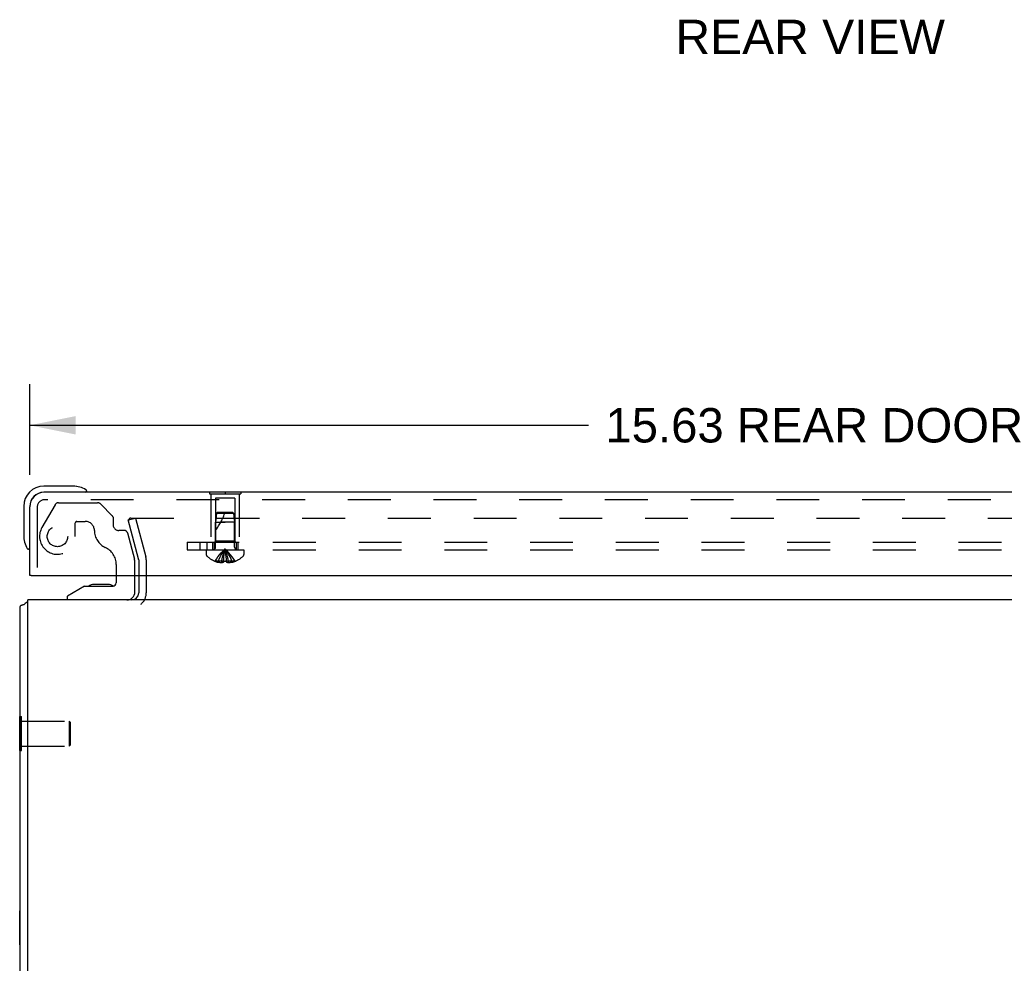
# Model space of a CAD drawing. Header units: inches. Extents: x 0 to 77.3, y 0 to 50.
# Tile 16 of 52: x 57.7 to 67.4, y 9 to 18.3. Entities that reach past the tile are written whole.
import ezdxf

# ---------------------------------------------------------------- set-up
doc = ezdxf.new("R2010")
doc.units = ezdxf.units.IN
doc.header["$LTSCALE"] = 4.25
doc.header["$MEASUREMENT"] = 0
doc.linetypes.add('HIDDEN', pattern=[0.2, 0.1, -0.1])
doc.layers.get('0').update_dxf_attribs({"linetype": 'CONTINUOUS'})
for name, color, linetype in [('DEFAULT_2', 8, 'HIDDEN'), ('DIMENSIONS', 7, 'CONTINUOUS'), ('REAR_DOOR', 7, 'CONTINUOUS'), ('SUBPANEL', 7, 'CONTINUOUS')]:
    doc.layers.add(name, color=color, linetype=linetype)
doc.styles.get("Standard").update_dxf_attribs({"font": 'arial.ttf'})
doc.dimstyles.new('DIMSTYLE_1', dxfattribs={"dimtxt": 0.340909, "dimasz": 0.454545, "dimexe": 0.09, "dimexo": 0.07, "dimgap": 0.0375, "dimtad": 0, "dimtih": 1, "dimtoh": 1, "dimzin": 4, "dimdsep": 46, "dimtxsty": 'Standard', "dimblk": '_FILLED', "dimblk1": '_FILLED', "dimblk2": '_FILLED', "dimcen": 0.09, "dimadec": 3, "dimazin": 1, "dimtfac": 1, "dimtdec": 3, "dimtofl": 0, "dimtmove": 0, "dimatfit": 3, "dimldrblk": '_FILLED', "dimfxl": 0, "dimtolj": 1, "dimtzin": 4, "dimarcsym": 0})

# ---------------------------------------------------------------- blocks, each defined once
blk = doc.blocks.new('_FILLED')
at = {"color": 0, "linetype": 'ByBlock'}
blk.add_solid([(0, 0), (-1, 0.2), (-1, -0.2)], dxfattribs=at)
blk = doc.blocks.new('*D4')
at = {"layer": 'DIMENSIONS', "color": 2, "linetype": 'Continuous'}
for p, q in [((57.7819, 13.8186), (57.7819, 14.7185)), ((73.4069, 13.8186), (73.4069, 14.7185)), ((57.7819, 14.3094), (63.3228, 14.3094)), ((73.4069, 14.3094), (67.8661, 14.3094))]:
    blk.add_line(p, q, dxfattribs=at)
at = {"layer": 'DIMENSIONS', "color": 2, "linetype": 'Continuous', "xscale": 0.4545454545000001, "yscale": 0.4545454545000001, "zscale": 0.4545454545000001, "rotation": 180}
blk.add_blockref('_FILLED', (57.7819, 14.3094), dxfattribs=at)
at = {"layer": 'DIMENSIONS', "color": 2, "linetype": 'Continuous', "xscale": 0.4545454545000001, "yscale": 0.4545454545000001, "zscale": 0.4545454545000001}
blk.add_blockref('_FILLED', (73.4069, 14.3094), dxfattribs=at)
at = {"layer": 'DIMENSIONS', "color": 2, "linetype": 'Continuous', "insert": (65.5944, 14.4799), "char_height": 0.340909, "width": 4.202433, "attachment_point": 2, "line_spacing_factor": 0.9}
blk.add_mtext('15.63 REAR DOOR', dxfattribs=at)

msp = doc.modelspace()

# ---------------------------------------------------------------- linework, layer by layer
at = {"color": 7, "linetype": 'Continuous'}
for p, q in [((58.639866, 12.820371), (58.639866, 12.746985)), ((58.824661, 12.65619), (58.824661, 12.820371)), ((58.325847, 12.715245), (58.15537, 12.616819)), ((58.325847, 12.715245), (58.608126, 12.715245)), ((58.420039, 12.732005), (58.41896, 12.731998)), ((58.560531, 12.732003), (58.420039, 12.732005)), ((58.560531, 12.732003), (58.561071, 12.731998)), ((58.15537, 12.577449), (58.15537, 12.616819)), ((57.682445, 11.083949), (57.682445, 11.420949)), ((57.682445, 11.420949), (57.687445, 11.420949)), ((57.682445, 11.083949), (57.687445, 11.083949)), ((57.682445, 9.158949), (57.682445, 9.495949)), ((57.682445, 9.495949), (57.687445, 9.495949)), ((57.682445, 9.158949), (57.687445, 9.158949))]:
    msp.add_line(p, q, dxfattribs=at)
at = {"color": 3, "linetype": 'Continuous'}
for p, q in [((58.862445, 12.820371), (58.862445, 12.647449)), ((57.687445, 2.982449), (57.687445, 12.514449)), ((57.710125, 12.526442), (57.703557, 12.524657)), ((57.762445, 2.982449), (57.762445, 12.577449)), ((73.612445, 12.577449), (57.762445, 12.577449))]:
    msp.add_line(p, q, dxfattribs=at)
for points in [[(57.703557, 12.524657), (57.701553, 12.52409), (57.699685, 12.523533), (57.698002, 12.522995), (57.69642, 12.522445), (57.694848, 12.521838), (57.693411, 12.521208), (57.692183, 12.520586), (57.691125, 12.519962), (57.690229, 12.519335), (57.689475, 12.518701), (57.688852, 12.518056), (57.688348, 12.517394), (57.687958, 12.516711), (57.687677, 12.515998), (57.687504, 12.515244), (57.687445, 12.514449)], [(57.73063, 12.535691), (57.729554, 12.534716), (57.728295, 12.533746), (57.726836, 12.532785), (57.725187, 12.531849), (57.723361, 12.530947), (57.721373, 12.530085), (57.719242, 12.529265), (57.71701, 12.528492), (57.714722, 12.527766), (57.712413, 12.527084), (57.710125, 12.526442)]]:
    msp.add_lwpolyline(points, dxfattribs=at)
at = {"color": 7, "linetype": 'Continuous'}
for centre, radius, start, end in [((58.420016, 12.642005), 0.09, 90.6719757, 125.4682086), ((58.560016, 12.642005), 0.09, 54.7746035, 89.3280243), ((58.608126, 12.746985), 0.03174, 270, 360), ((58.745921, 12.65619), 0.07874, 270, 360)]:
    msp.add_arc(centre, radius, start, end, dxfattribs=at)
at = {"color": 3, "linetype": 'Continuous'}
for centre, radius, start, end in [((58.792445, 12.647449), 0.07, 270, 360), ((57.832445, 12.432449), 0.145, 118.8735924, 134.601378)]:
    msp.add_arc(centre, radius, start, end, dxfattribs=at)
at = {"layer": 'DEFAULT_2', "color": 8, "linetype": 'HIDDEN'}
for p, q in [((58.033851, 13.521701), (57.903515, 13.295953)), ((58.068492, 13.541701), (58.454077, 13.541701)), ((58.603549, 13.408798), (58.482361, 13.529986)), ((58.608126, 13.397749), (58.608126, 13.325481)), ((58.758111, 13.370546), (58.830555, 13.389957)), ((58.785023, 13.389957), (72.589867, 13.389957)), ((58.830555, 13.389957), (58.933526, 13.005664)), ((58.23411, 13.207371), (58.23411, 13.340781)), ((58.249735, 13.356406), (58.33335, 13.356406)), ((58.861082, 12.986252), (58.758111, 13.370546)), ((58.720572, 13.266426), (58.667181, 13.266426)), ((58.750757, 13.243264), (58.820402, 12.983345)), ((57.856945, 13.171451), (57.856945, 12.900371)), ((58.639866, 12.92828), (58.639866, 12.820371)), ((58.824661, 12.820371), (58.824661, 12.950993)), ((58.862445, 12.975899), (58.862445, 12.820371)), ((58.937445, 12.975899), (58.937445, 12.647449)), ((57.687445, 11.420949), (57.700445, 11.420949)), ((57.700445, 11.083949), (57.700445, 11.420949)), ((57.700445, 11.376449), (58.172445, 11.376449)), ((58.172445, 11.376449), (58.172445, 11.128449)), ((58.182445, 11.366449), (58.172445, 11.376449)), ((58.182445, 11.366449), (58.182445, 11.138449)), ((58.182445, 11.138449), (58.172445, 11.128449)), ((57.687445, 11.083949), (57.700445, 11.083949)), ((57.700445, 11.128449), (58.172445, 11.128449))]:
    msp.add_line(p, q, dxfattribs=at)
for points in [[(58.785023, 13.389957), (58.783366, 13.38989), (58.781731, 13.389694), (58.780113, 13.389366), (58.778529, 13.388911), (58.77699, 13.38833), (58.775505, 13.387629), (58.774085, 13.386812), (58.772739, 13.385884), (58.771478, 13.384852), (58.770309, 13.383724), (58.769241, 13.382506), (58.76828, 13.381207), (58.767434, 13.379835), (58.766708, 13.378401), (58.766107, 13.376914), (58.765635, 13.375384), (58.765296, 13.373821)], [(58.765296, 13.373821), (58.765091, 13.372237), (58.765023, 13.370639)], [(58.765023, 13.370639), (58.765091, 13.369047), (58.765294, 13.367468), (58.765634, 13.3659)]]:
    msp.add_lwpolyline(points, dxfattribs=at)
msp.add_circle((58.056945, 13.207371), 0.1015, dxfattribs=at)
for centre, radius, start, end in [((58.068492, 13.501701), 0.04, 90, 150), ((58.454077, 13.501701), 0.04, 45, 90), ((58.592501, 13.397749), 0.015625, 0, 45), ((58.056945, 13.207371), 0.177165, 150, 360), ((58.249735, 13.340781), 0.015625, 90, 180), ((58.33335, 13.266426), 0.08998, 0, 90), ((58.667181, 13.325481), 0.059055, 180, 270), ((58.608126, 13.266426), 0.184795, 180, 245.2678264), ((58.720572, 13.235176), 0.03125, 15, 90), ((58.452366, 12.92828), 0.1875, 0, 65.2678264), ((58.822445, 12.975899), 0.115, 0, 15), ((58.699661, 12.950993), 0.125, 0, 15), ((58.822445, 12.975899), 0.04, 0, 15), ((58.792445, 12.647449), 0.145, 308.7549213, 360)]:
    msp.add_arc(centre, radius, start, end, dxfattribs=at)
at = {"layer": 'REAR_DOOR', "color": 7, "linetype": 'Continuous'}
for p, q in [((58.211298, 13.705371), (57.921945, 13.705371)), ((58.24922, 13.702478), (58.211298, 13.705371)), ((57.926945, 13.645371), (57.921945, 13.645371)), ((58.346852, 13.658704), (58.346659, 13.658758)), ((59.563445, 13.649371), (59.563445, 13.645371)), ((59.563445, 13.649371), (59.875445, 13.649371)), ((59.719445, 13.649371), (59.719445, 13.645371)), ((59.875445, 13.649371), (59.875445, 13.645371)), ((57.721945, 13.505371), (57.721945, 13.216017)), ((57.721945, 13.216017), (57.724838, 13.178095)), ((57.766945, 13.087141), (57.767835, 13.08348)), ((57.767835, 13.08348), (57.768166, 13.082175)), ((57.796945, 12.820371), (57.781945, 12.820371))]:
    msp.add_line(p, q, dxfattribs=at)
at = {"layer": 'REAR_DOOR', "color": 3, "linetype": 'Continuous'}
for p, q in [((73.261945, 13.645371), (57.926945, 13.645371)), ((57.781945, 12.820371), (57.781945, 13.500371)), ((57.796945, 12.820371), (73.391945, 12.820371))]:
    msp.add_line(p, q, dxfattribs=at)
at = {"layer": 'REAR_DOOR', "color": 8, "linetype": 'HIDDEN'}
for p, q in [((59.563445, 13.645371), (59.563445, 13.628371)), ((59.563445, 13.628371), (59.875445, 13.628371)), ((59.579445, 13.628371), (59.579445, 13.149371)), ((59.624445, 13.586871), (59.624445, 13.159371)), ((59.814445, 13.586871), (59.624445, 13.586871)), ((59.719445, 13.645371), (59.719445, 13.628371)), ((59.814445, 13.586871), (59.814445, 13.159371)), ((59.859445, 13.628371), (59.859445, 13.149371)), ((59.875445, 13.645371), (59.875445, 13.628371)), ((57.856945, 13.500371), (57.856945, 12.820371)), ((73.261945, 13.570371), (57.926945, 13.570371)), ((59.63445, 13.43942), (59.625445, 13.349367)), ((59.645445, 13.449371), (59.63445, 13.43942)), ((59.63445, 13.43942), (59.80444, 13.43942)), ((59.645445, 13.449371), (59.793444, 13.449371)), ((59.793444, 13.449371), (59.80444, 13.43942)), ((59.80444, 13.43942), (59.813445, 13.349371)), ((59.625445, 13.349367), (59.719445, 13.349371)), ((59.625445, 13.102571), (59.625445, 13.349367)), ((59.719445, 13.349371), (59.677441, 13.349367)), ((59.813445, 13.349371), (59.719445, 13.349371)), ((59.813445, 13.102571), (59.813445, 13.349371)), ((59.579445, 13.149371), (59.859445, 13.149371)), ((59.624445, 13.159371), (59.614445, 13.149371)), ((59.814445, 13.159371), (59.624445, 13.159371)), ((59.814445, 13.159371), (59.824445, 13.149371)), ((59.532945, 13.074371), (59.532945, 13.027821)), ((59.532945, 13.074371), (59.905945, 13.074371)), ((59.727998, 13.025684), (59.725309, 13.046172)), ((59.730492, 13.00472), (59.727975, 13.025867)), ((59.732808, 12.983164), (59.730464, 13.004972)), ((59.905945, 13.074371), (59.905945, 13.027821)), ((59.620178, 12.961412), (59.619944, 12.961015)), ((59.62116, 12.961014), (59.620178, 12.961412)), ((59.703945, 12.961014), (59.62116, 12.961014)), ((59.650945, 12.961014), (59.650945, 12.950966)), ((59.684545, 12.961014), (59.684545, 12.946065)), ((59.703945, 12.961014), (59.706115, 12.983487)), ((59.703945, 12.961014), (59.703981, 12.961412)), ((59.703945, 12.961014), (59.703945, 12.950966)), ((59.706544, 12.961291), (59.703981, 12.961412)), ((59.734908, 12.961412), (59.732346, 12.961291)), ((59.734945, 12.961014), (59.732775, 12.983487)), ((59.734908, 12.961412), (59.734945, 12.961014)), ((59.734945, 12.961014), (59.734945, 12.950966)), ((59.81773, 12.961014), (59.734945, 12.961014)), ((59.754344, 12.961014), (59.754344, 12.946065)), ((59.787945, 12.961014), (59.787945, 12.950966)), ((59.818711, 12.961412), (59.81773, 12.961014)), ((59.818946, 12.961015), (59.818711, 12.961412))]:
    msp.add_line(p, q, dxfattribs=at)
at = {"layer": 'REAR_DOOR', "color": 7, "linetype": 'Continuous'}
for points in [[(58.346659, 13.658758), (58.345142, 13.659149), (58.343836, 13.65948), (58.340174, 13.660371)], [(57.768166, 13.082175), (57.768558, 13.080657), (57.768612, 13.080464)]]:
    msp.add_lwpolyline(points, dxfattribs=at)
at = {"layer": 'REAR_DOOR', "color": 8, "linetype": 'HIDDEN'}
for points in [[(59.620178, 12.961412), (59.633875, 12.983487), (59.648711, 13.004972), (59.664686, 13.025867), (59.6818, 13.046172), (59.700053, 13.065888), (59.719445, 13.085014)], [(59.650945, 12.961014), (59.660389, 12.983164), (59.670623, 13.00472), (59.681645, 13.025684), (59.693456, 13.046054), (59.706056, 13.065831), (59.719445, 13.085014)], [(59.684545, 12.961014), (59.689357, 12.983164), (59.694571, 13.00472), (59.700187, 13.025684), (59.706204, 13.046054), (59.712623, 13.065831), (59.719445, 13.085014)], [(59.706082, 12.983164), (59.708426, 13.004972), (59.710914, 13.025867), (59.71358, 13.046172), (59.716424, 13.065888), (59.719445, 13.085014)], [(59.708397, 13.00472), (59.710892, 13.025684), (59.713564, 13.046054), (59.716415, 13.065831), (59.719445, 13.085014)], [(59.754344, 12.961014), (59.749532, 12.983164), (59.744319, 13.00472), (59.738703, 13.025684), (59.732686, 13.046054), (59.726266, 13.065831), (59.719445, 13.085014)], [(59.725326, 13.046054), (59.722474, 13.065831), (59.719445, 13.085014)], [(59.725309, 13.046172), (59.722466, 13.065888), (59.719445, 13.085014)], [(59.787945, 12.961014), (59.7785, 12.983164), (59.768267, 13.00472), (59.757245, 13.025684), (59.745434, 13.046054), (59.732834, 13.065831), (59.719445, 13.085014)], [(59.818711, 12.961412), (59.805015, 12.983487), (59.790179, 13.004972), (59.774204, 13.025867), (59.75709, 13.046172), (59.738837, 13.065888), (59.719445, 13.085014)], [(59.684545, 12.946065), (59.680357, 12.94635), (59.676162, 12.946729), (59.671959, 12.9472), (59.667752, 12.947765), (59.663544, 12.948424), (59.659338, 12.949177), (59.655138, 12.950025), (59.650945, 12.950966)], [(59.703945, 12.950966), (59.701369, 12.949971), (59.698844, 12.949093), (59.696371, 12.948337), (59.693944, 12.947691), (59.691561, 12.947146), (59.689207, 12.946698), (59.686867, 12.946336), (59.684545, 12.946065)], [(59.703981, 12.961412), (59.706543, 12.961291), (59.709109, 12.961192), (59.711683, 12.961114), (59.714263, 12.961059), (59.716849, 12.961025), (59.719445, 12.961014)], [(59.714265, 12.961059), (59.711685, 12.961114), (59.709111, 12.961192)], [(59.719445, 12.961014), (59.72204, 12.961025), (59.724625, 12.961059), (59.727205, 12.961114), (59.729779, 12.961192), (59.732345, 12.961291), (59.734908, 12.961412)], [(59.72978, 12.961192), (59.727207, 12.961114), (59.724627, 12.961059)], [(59.754344, 12.946065), (59.752023, 12.946336), (59.749682, 12.946698), (59.747329, 12.947146), (59.744945, 12.947691), (59.742518, 12.948337), (59.740046, 12.949093), (59.73752, 12.949971), (59.734945, 12.950966)], [(59.787945, 12.950966), (59.783751, 12.950025), (59.779552, 12.949177), (59.775346, 12.948424), (59.771137, 12.947765), (59.766931, 12.9472), (59.762728, 12.946729), (59.758533, 12.94635), (59.754344, 12.946065)]]:
    msp.add_lwpolyline(points, dxfattribs=at)
at = {"layer": 'REAR_DOOR', "color": 7, "linetype": 'Continuous'}
for centre, radius, start, end in [((57.921945, 13.505371), 0.2, 90, 180), ((58.211298, 13.455371), 0.25, 59.1101134, 90), ((57.921945, 13.505371), 0.14, 90, 180), ((58.331945, 13.660371), 0.015, 270, 353.6204084), ((58.331945, 13.657037), 0.015, 6.3795916, 59.1101134), ((57.971945, 13.216017), 0.25, 180, 210.8898866), ((57.770278, 13.095371), 0.015, 210.8898866, 263.6204084), ((57.766945, 13.095371), 0.015, 276.3795916, 360)]:
    msp.add_arc(centre, radius, start, end, dxfattribs=at)
at = {"layer": 'REAR_DOOR', "color": 3, "linetype": 'Continuous'}
msp.add_arc((57.926945, 13.500371), 0.145, 90, 180, dxfattribs=at)
at = {"layer": 'REAR_DOOR', "color": 8, "linetype": 'HIDDEN'}
for centre, radius, start, end in [((57.926945, 13.500371), 0.07, 90, 180), ((59.174202, 13.619564), 0.571188, 322.1862365, 342.6646356), ((59.597245, 13.102571), 0.0282, 270, 360), ((59.841645, 13.102571), 0.0282, 180, 270), ((59.552945, 13.027821), 0.02, 180, 226.4862049), ((59.719445, 13.20319), 0.26182, 226.4862049, 247.6387144), ((59.719445, 13.20319), 0.26182, 292.3612856, 313.5137951), ((59.885945, 13.027821), 0.02, 313.5137951, 360), ((59.719445, 13.20319), 0.261361, 247.910623, 254.8058882), ((59.719445, 13.20319), 0.261361, 285.1941118, 292.089377)]:
    msp.add_arc(centre, radius, start, end, dxfattribs=at)
at = {"layer": 'SUBPANEL', "color": 8, "linetype": 'HIDDEN'}
for p, q in [((59.344445, 13.149371), (59.344445, 13.074371)), ((59.344445, 13.149371), (70.344445, 13.149371)), ((59.469445, 13.149371), (59.469445, 13.074371)), ((59.538445, 13.149371), (59.538445, 13.074371)), ((59.594445, 13.149371), (59.594445, 13.074371)), ((59.610445, 13.149371), (59.610445, 13.074371)), ((59.828445, 13.149371), (59.828445, 13.074371)), ((59.844445, 13.149371), (59.844445, 13.074371)), ((59.344445, 13.074371), (70.344445, 13.074371))]:
    msp.add_line(p, q, dxfattribs=at)

# ---------------------------------------------------------------- texts
at = {"layer": 'DIMENSIONS', "color": 2, "linetype": 'Continuous', "insert": (65.521905, 18.33017), "char_height": 0.3409091, "width": 2.66644137, "attachment_point": 2, "line_spacing_factor": 0.9}
msp.add_mtext('REAR VIEW', dxfattribs=at)

# ---------------------------------------------------------------- dimensions: what is measured, and where the dimension line sits
at = {"layer": 'DIMENSIONS', "color": 2, "linetype": 'Continuous'}
dim = msp.add_linear_dim(base=(73.4069448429, 14.3094398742), p1=(57.7819448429, 13.7485524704), p2=(73.4069448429, 13.7485524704), text='<> REAR DOOR', dimstyle='DIMSTYLE_1', dxfattribs=at)
dim.commit()
dim.dimension.update_dxf_attribs({"geometry": '*D4', "text_midpoint": (65.5944448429, 14.3094398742), "dimtype": 160})

doc.saveas('drawing.dxf')
